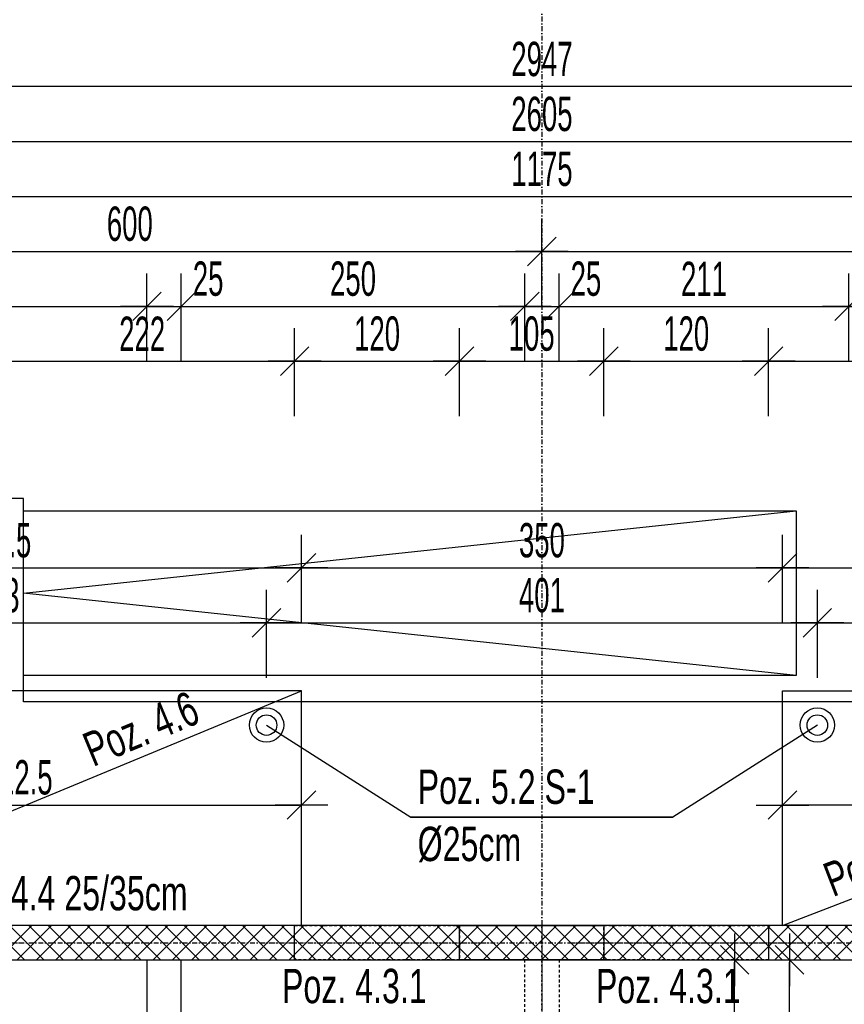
# Model space of a CAD drawing. Header units: millimetres. Extents: x -6373 to 10868, y -2819 to 2013.
# Tile 49 of 67: x 8174 to 8774, y 745 to 1462. Entities that reach past the tile are written whole.
import ezdxf

# ---------------------------------------------------------------- set-up
doc = ezdxf.new("R2010")
doc.units = ezdxf.units.MM
doc.header["$LTSCALE"] = 10
doc.linetypes.add('MO', pattern=[0.7, 0.35, -0.17, 0.01, -0.17])
doc.linetypes.add('MP', pattern=[0.36, 0.2, -0.16])
for name, color, linetype in [('BA_szr', 1, 'Continuous'), ('BA_txs', 2, 'Continuous'), ('BA_wym', 1, 'Continuous'), ('BD_lpm', 1, 'MP'), ('BD_osm', 1, 'MO'), ('BD_wic', 1, 'Continuous'), ('BD_wig', 3, 'Continuous'), ('BD_wis', 2, 'Continuous'), ('BZ_odn', 1, 'Continuous'), ('BZ_txs', 2, 'Continuous')]:
    doc.layers.add(name, color=color, linetype=linetype)
doc.styles.add('BIKTS', font='bikromsw.shx', dxfattribs={"width": 0.8})
doc.styles.add('BIKWYM', font='bikromsw.shx', dxfattribs={"width": 0.6})
doc.dimstyles.new('BA_KR_100_cm', dxfattribs={"dimtxt": 25, "dimasz": 1.666667, "dimexe": 24, "dimexo": 0, "dimgap": 0, "dimtad": 0, "dimdec": 1, "dimrnd": 0.5, "dimzin": 9, "dimdsep": 46, "dimtxsty": 'BIKWYM', "dimblk": 'WYM-KR', "dimcen": 0, "dimdle": 20, "dimclrd": 256, "dimclre": 256, "dimclrt": 2, "dimadec": 0, "dimazin": 0, "dimtfac": 0.033333, "dimtdec": 1, "dimtmove": 0, "dimatfit": 3, "dimldrblk": 'WYM-KR', "dimfxl": 25, "dimfxlon": 1, "dimtvp": 0.8, "dimtolj": 1, "dimarcsym": 0})
doc.dimstyles.new('BZ_ST_100_cm', dxfattribs={"dimtxt": 25, "dimasz": 1.666667, "dimexe": 24, "dimexo": 0, "dimgap": 0, "dimtad": 0, "dimdec": 1, "dimrnd": 0.5, "dimdsep": 46, "dimtxsty": 'BIKWYM', "dimblk": 'WYM-ST', "dimcen": 0, "dimdle": 20, "dimclrd": 256, "dimclre": 256, "dimclrt": 7, "dimadec": 0, "dimazin": 0, "dimtfac": 0.033333, "dimtdec": 1, "dimtix": 1, "dimtmove": 2, "dimatfit": 3, "dimldrblk": 'WYM-ST', "dimfxl": 25, "dimfxlon": 1, "dimtvp": 0.8, "dimtolj": 1, "dimtzin": 0, "dimarcsym": 0})

# ---------------------------------------------------------------- blocks, each defined once
blk = doc.blocks.new('WYM-KR')
at = {"color": 7, "linetype": 'ByBlock'}
blk.add_line((6.24, 6.24), (-6.24, -6.24), dxfattribs=at)
at = {"linetype": 'ByBlock'}
blk.add_line((11.52, 0), (-11.52, 0), dxfattribs=at)
blk = doc.blocks.new('*D575')
at = {"layer": 'BA_wym', "lineweight": -2}
for p, q in [((8669.62, 777.02), (8718.62, 777.02)), ((8694.62, 499.68), (8694.62, 775.35)), ((8669.62, 498.02), (8718.62, 498.02))]:
    blk.add_line(p, q, dxfattribs=at)
at = {"layer": 'Defpoints', "color": 0}
for p in [(8654.62, 777.02), (8694.62, 777.02), (8566.83, 498.02)]:
    blk.add_point(p, dxfattribs=at)
at = {"layer": 'BA_wym', "lineweight": -2, "xscale": 1.666666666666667, "yscale": 1.666666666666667, "zscale": 1.666666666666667}
for p, rotation in [((8694.62, 777.02), 90), ((8694.62, 498.02), 270)]:
    blk.add_blockref('WYM-KR', p, dxfattribs=dict(at, rotation=rotation))
at = {"layer": 'BA_wym', "color": 2, "insert": (8674.62, 637.52), "char_height": 25, "attachment_point": 5, "rotation": 90, "style": 'BIKWYM'}
blk.add_mtext('\\A1;279', dxfattribs=at)
blk = doc.blocks.new('WYM-ST')
blk.add_hatch(color=256).paths.add_polyline_path([(-13, 2.88), (0, 0), (-13, -2.88)])
blk.add_lwpolyline([(0, 0), (-13, 2.88), (-13, -2.88), (0, 0)])
blk = doc.blocks.new('*D659')
at = {"layer": 'BA_wym', "lineweight": -2}
for p, q in [((8152.33, 1173.02), (8152.33, 1237.02)), ((8374.33, 1173.02), (8374.33, 1237.02)), ((8154, 1213.02), (8372.67, 1213.02))]:
    blk.add_line(p, q, dxfattribs=at)
at = {"layer": 'Defpoints', "color": 0}
for p in [(8374.33, 1213.02), (8152.33, 802.02), (8374.33, 802.02)]:
    blk.add_point(p, dxfattribs=at)
at = {"layer": 'BA_wym', "lineweight": -2, "xscale": 1.666666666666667, "yscale": 1.666666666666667, "zscale": 1.666666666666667, "rotation": 180}
blk.add_blockref('WYM-KR', (8152.33, 1213.02), dxfattribs=at)
at = {"layer": 'BA_wym', "lineweight": -2, "xscale": 1.666666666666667, "yscale": 1.666666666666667, "zscale": 1.666666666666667}
blk.add_blockref('WYM-KR', (8374.33, 1213.02), dxfattribs=at)
at = {"layer": 'BA_wym', "color": 2, "insert": (8263.33, 1233.02), "char_height": 25, "attachment_point": 5, "style": 'BIKWYM'}
blk.add_mtext('\\A1;222', dxfattribs=at)
blk = doc.blocks.new('*D660')
at = {"layer": 'BA_wym', "lineweight": -2}
for p, q in [((8374.33, 1173.02), (8374.33, 1237.02)), ((8494.33, 1173.02), (8494.33, 1237.02)), ((8376, 1213.02), (8492.67, 1213.02))]:
    blk.add_line(p, q, dxfattribs=at)
at = {"layer": 'Defpoints', "color": 0}
for p in [(8494.33, 1213.02), (8374.33, 802.02), (8494.33, 802.02)]:
    blk.add_point(p, dxfattribs=at)
at = {"layer": 'BA_wym', "lineweight": -2, "xscale": 1.666666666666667, "yscale": 1.666666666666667, "zscale": 1.666666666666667, "rotation": 180}
blk.add_blockref('WYM-KR', (8374.33, 1213.02), dxfattribs=at)
at = {"layer": 'BA_wym', "lineweight": -2, "xscale": 1.666666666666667, "yscale": 1.666666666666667, "zscale": 1.666666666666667}
blk.add_blockref('WYM-KR', (8494.33, 1213.02), dxfattribs=at)
at = {"layer": 'BA_wym', "color": 2, "insert": (8434.33, 1233.02), "char_height": 25, "attachment_point": 5, "style": 'BIKWYM'}
blk.add_mtext('\\A1;120', dxfattribs=at)
blk = doc.blocks.new('*D661')
at = {"layer": 'BA_wym', "lineweight": -2}
for p, q in [((8494.33, 1173.02), (8494.33, 1237.02)), ((8599.37, 1173.02), (8599.37, 1237.02)), ((8496, 1213.02), (8597.7, 1213.02))]:
    blk.add_line(p, q, dxfattribs=at)
at = {"layer": 'Defpoints', "color": 0}
for p in [(8599.37, 1213.02), (8494.33, 802.02), (8599.37, 802.02)]:
    blk.add_point(p, dxfattribs=at)
at = {"layer": 'BA_wym', "lineweight": -2, "xscale": 1.666666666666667, "yscale": 1.666666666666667, "zscale": 1.666666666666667, "rotation": 180}
blk.add_blockref('WYM-KR', (8494.33, 1213.02), dxfattribs=at)
at = {"layer": 'BA_wym', "lineweight": -2, "xscale": 1.666666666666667, "yscale": 1.666666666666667, "zscale": 1.666666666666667}
blk.add_blockref('WYM-KR', (8599.37, 1213.02), dxfattribs=at)
at = {"layer": 'BA_wym', "color": 2, "insert": (8546.85, 1233.02), "char_height": 25, "attachment_point": 5, "style": 'BIKWYM'}
blk.add_mtext('\\A1;105', dxfattribs=at)
blk = doc.blocks.new('*D662')
at = {"layer": 'BA_wym', "lineweight": -2}
for p, q in [((8599.37, 1173.02), (8599.37, 1237.02)), ((8719.37, 1173.02), (8719.37, 1237.02)), ((8601.03, 1213.02), (8717.7, 1213.02))]:
    blk.add_line(p, q, dxfattribs=at)
at = {"layer": 'Defpoints', "color": 0}
for p in [(8719.37, 1213.02), (8599.37, 802.02), (8719.37, 802.02)]:
    blk.add_point(p, dxfattribs=at)
at = {"layer": 'BA_wym', "lineweight": -2, "xscale": 1.666666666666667, "yscale": 1.666666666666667, "zscale": 1.666666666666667, "rotation": 180}
blk.add_blockref('WYM-KR', (8599.37, 1213.02), dxfattribs=at)
at = {"layer": 'BA_wym', "lineweight": -2, "xscale": 1.666666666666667, "yscale": 1.666666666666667, "zscale": 1.666666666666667}
blk.add_blockref('WYM-KR', (8719.37, 1213.02), dxfattribs=at)
at = {"layer": 'BA_wym', "color": 2, "insert": (8659.37, 1233.02), "char_height": 25, "attachment_point": 5, "style": 'BIKWYM'}
blk.add_mtext('\\A1;120', dxfattribs=at)
blk = doc.blocks.new('*D663')
at = {"layer": 'BA_wym', "lineweight": -2}
for p, q in [((8719.37, 1173.02), (8719.37, 1237.02)), ((8956.33, 1173.02), (8956.33, 1237.02)), ((8721.03, 1213.02), (8954.67, 1213.02))]:
    blk.add_line(p, q, dxfattribs=at)
at = {"layer": 'Defpoints', "color": 0}
for p in [(8956.33, 1213.02), (8719.37, 802.02), (8956.33, 802.02)]:
    blk.add_point(p, dxfattribs=at)
at = {"layer": 'BA_wym', "lineweight": -2, "xscale": 1.666666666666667, "yscale": 1.666666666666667, "zscale": 1.666666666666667, "rotation": 180}
blk.add_blockref('WYM-KR', (8719.37, 1213.02), dxfattribs=at)
at = {"layer": 'BA_wym', "lineweight": -2, "xscale": 1.666666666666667, "yscale": 1.666666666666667, "zscale": 1.666666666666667}
blk.add_blockref('WYM-KR', (8956.33, 1213.02), dxfattribs=at)
at = {"layer": 'BA_wym', "color": 2, "insert": (8837.85, 1233.02), "char_height": 25, "attachment_point": 5, "style": 'BIKWYM'}
blk.add_mtext('\\A1;237', dxfattribs=at)
blk = doc.blocks.new('*D676')
at = {"layer": 'BA_wym', "lineweight": -2}
for p, q in [((7966.83, 1213.02), (7966.83, 1277.02)), ((8266.83, 1213.02), (8266.83, 1277.02)), ((7968.5, 1253.02), (8265.17, 1253.02))]:
    blk.add_line(p, q, dxfattribs=at)
at = {"layer": 'Defpoints', "color": 0}
for p in [(8266.83, 1253.02), (7966.83, 853.02), (8266.83, 777.02)]:
    blk.add_point(p, dxfattribs=at)
at = {"layer": 'BA_wym', "lineweight": -2, "xscale": 1.666666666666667, "yscale": 1.666666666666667, "zscale": 1.666666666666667, "rotation": 180}
blk.add_blockref('WYM-KR', (7966.83, 1253.02), dxfattribs=at)
at = {"layer": 'BA_wym', "lineweight": -2, "xscale": 1.666666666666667, "yscale": 1.666666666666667, "zscale": 1.666666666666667}
blk.add_blockref('WYM-KR', (8266.83, 1253.02), dxfattribs=at)
at = {"layer": 'BA_wym', "color": 2, "insert": (8116.83, 1273.02), "char_height": 25, "attachment_point": 5, "style": 'BIKWYM'}
blk.add_mtext('\\A1;300', dxfattribs=at)
blk = doc.blocks.new('*D677')
at = {"layer": 'BA_wym', "lineweight": -2}
for p, q in [((8266.83, 1213.02), (8266.83, 1277.02)), ((8291.83, 1213.02), (8291.83, 1277.02)), ((8265.17, 1253.02), (8263.5, 1253.02)), ((8266.83, 1253.02), (8291.83, 1253.02)), ((8293.5, 1253.02), (8327.55, 1253.02))]:
    blk.add_line(p, q, dxfattribs=at)
at = {"layer": 'Defpoints', "color": 0}
for p in [(8291.83, 1253.02), (8266.83, 777.02), (8291.83, 777.02)]:
    blk.add_point(p, dxfattribs=at)
at = {"layer": 'BA_wym', "lineweight": -2, "xscale": 1.666666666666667, "yscale": 1.666666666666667, "zscale": 1.666666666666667}
blk.add_blockref('WYM-KR', (8266.83, 1253.02), dxfattribs=at)
at = {"layer": 'BA_wym', "lineweight": -2, "xscale": 1.666666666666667, "yscale": 1.666666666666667, "zscale": 1.666666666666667, "rotation": 180}
blk.add_blockref('WYM-KR', (8291.83, 1253.02), dxfattribs=at)
at = {"layer": 'BA_wym', "color": 2, "insert": (8311.36, 1273.02), "char_height": 25, "attachment_point": 5, "style": 'BIKWYM'}
blk.add_mtext('\\A1;25', dxfattribs=at)
blk = doc.blocks.new('*D678')
at = {"layer": 'BA_wym', "lineweight": -2}
for p, q in [((8291.83, 1213.02), (8291.83, 1277.02)), ((8541.83, 1213.02), (8541.83, 1277.02)), ((8293.5, 1253.02), (8540.16, 1253.02))]:
    blk.add_line(p, q, dxfattribs=at)
at = {"layer": 'Defpoints', "color": 0}
for p in [(8541.83, 1253.02), (8291.83, 777.02), (8541.83, 777.02)]:
    blk.add_point(p, dxfattribs=at)
at = {"layer": 'BA_wym', "lineweight": -2, "xscale": 1.666666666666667, "yscale": 1.666666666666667, "zscale": 1.666666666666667, "rotation": 180}
blk.add_blockref('WYM-KR', (8291.83, 1253.02), dxfattribs=at)
at = {"layer": 'BA_wym', "lineweight": -2, "xscale": 1.666666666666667, "yscale": 1.666666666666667, "zscale": 1.666666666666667}
blk.add_blockref('WYM-KR', (8541.83, 1253.02), dxfattribs=at)
at = {"layer": 'BA_wym', "color": 2, "insert": (8416.83, 1273.02), "char_height": 25, "attachment_point": 5, "style": 'BIKWYM'}
blk.add_mtext('\\A1;250', dxfattribs=at)
blk = doc.blocks.new('*D679')
at = {"layer": 'BA_wym', "lineweight": -2}
for p, q in [((8541.83, 1213.02), (8541.83, 1277.02)), ((8566.83, 1213.02), (8566.83, 1277.02)), ((8540.16, 1253.02), (8538.5, 1253.02)), ((8541.83, 1253.02), (8566.83, 1253.02)), ((8568.5, 1253.02), (8602.55, 1253.02))]:
    blk.add_line(p, q, dxfattribs=at)
at = {"layer": 'Defpoints', "color": 0}
for p in [(8566.83, 1253.02), (8541.83, 777.02), (8566.83, 777.02)]:
    blk.add_point(p, dxfattribs=at)
at = {"layer": 'BA_wym', "lineweight": -2, "xscale": 1.666666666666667, "yscale": 1.666666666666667, "zscale": 1.666666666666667}
blk.add_blockref('WYM-KR', (8541.83, 1253.02), dxfattribs=at)
at = {"layer": 'BA_wym', "lineweight": -2, "xscale": 1.666666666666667, "yscale": 1.666666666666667, "zscale": 1.666666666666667, "rotation": 180}
blk.add_blockref('WYM-KR', (8566.83, 1253.02), dxfattribs=at)
at = {"layer": 'BA_wym', "color": 2, "insert": (8586.36, 1273.02), "char_height": 25, "attachment_point": 5, "style": 'BIKWYM'}
blk.add_mtext('\\A1;25', dxfattribs=at)
blk = doc.blocks.new('*D680')
at = {"layer": 'BA_wym', "lineweight": -2}
for p, q in [((8566.83, 1213.02), (8566.83, 1277.02)), ((8777.83, 1213.02), (8777.83, 1277.02)), ((8568.5, 1253.02), (8776.16, 1253.02))]:
    blk.add_line(p, q, dxfattribs=at)
at = {"layer": 'Defpoints', "color": 0}
for p in [(8777.83, 1253.02), (8566.83, 777.02), (8777.83, 777.02)]:
    blk.add_point(p, dxfattribs=at)
at = {"layer": 'BA_wym', "lineweight": -2, "xscale": 1.666666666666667, "yscale": 1.666666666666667, "zscale": 1.666666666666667, "rotation": 180}
blk.add_blockref('WYM-KR', (8566.83, 1253.02), dxfattribs=at)
at = {"layer": 'BA_wym', "lineweight": -2, "xscale": 1.666666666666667, "yscale": 1.666666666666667, "zscale": 1.666666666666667}
blk.add_blockref('WYM-KR', (8777.83, 1253.02), dxfattribs=at)
at = {"layer": 'BA_wym', "color": 2, "insert": (8672.33, 1273.02), "char_height": 25, "attachment_point": 5, "style": 'BIKWYM'}
blk.add_mtext('\\A1;211', dxfattribs=at)
blk = doc.blocks.new('*D681')
at = {"layer": 'BA_wym', "lineweight": -2}
for p, q in [((8777.83, 1213.02), (8777.83, 1277.02)), ((8802.83, 1213.02), (8802.83, 1277.02)), ((8776.16, 1253.02), (8774.5, 1253.02)), ((8777.83, 1253.02), (8802.83, 1253.02)), ((8804.5, 1253.02), (8838.55, 1253.02))]:
    blk.add_line(p, q, dxfattribs=at)
at = {"layer": 'Defpoints', "color": 0}
for p in [(8802.83, 1253.02), (8777.83, 777.02), (8802.83, 777.02)]:
    blk.add_point(p, dxfattribs=at)
at = {"layer": 'BA_wym', "lineweight": -2, "xscale": 1.666666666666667, "yscale": 1.666666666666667, "zscale": 1.666666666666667}
blk.add_blockref('WYM-KR', (8777.83, 1253.02), dxfattribs=at)
at = {"layer": 'BA_wym', "lineweight": -2, "xscale": 1.666666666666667, "yscale": 1.666666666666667, "zscale": 1.666666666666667, "rotation": 180}
blk.add_blockref('WYM-KR', (8802.83, 1253.02), dxfattribs=at)
at = {"layer": 'BA_wym', "color": 2, "insert": (8822.36, 1273.02), "char_height": 25, "attachment_point": 5, "style": 'BIKWYM'}
blk.add_mtext('\\A1;25', dxfattribs=at)
blk = doc.blocks.new('*D689')
at = {"layer": 'BA_wym', "lineweight": -2}
for p, q in [((7954.33, 1253.02), (7954.33, 1317.02)), ((8554.33, 1253.02), (8554.33, 1317.02)), ((7956, 1293.02), (8552.67, 1293.02))]:
    blk.add_line(p, q, dxfattribs=at)
at = {"layer": 'Defpoints', "color": 0}
for p in [(8554.33, 1293.02), (7954.33, 853.02), (8554.33, 802.02)]:
    blk.add_point(p, dxfattribs=at)
at = {"layer": 'BA_wym', "lineweight": -2, "xscale": 1.666666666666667, "yscale": 1.666666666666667, "zscale": 1.666666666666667, "rotation": 180}
blk.add_blockref('WYM-KR', (7954.33, 1293.02), dxfattribs=at)
at = {"layer": 'BA_wym', "lineweight": -2, "xscale": 1.666666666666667, "yscale": 1.666666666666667, "zscale": 1.666666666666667}
blk.add_blockref('WYM-KR', (8554.33, 1293.02), dxfattribs=at)
at = {"layer": 'BA_wym', "color": 2, "insert": (8254.33, 1313.02), "char_height": 25, "attachment_point": 5, "style": 'BIKWYM'}
blk.add_mtext('\\A1;600', dxfattribs=at)
blk = doc.blocks.new('*D690')
at = {"layer": 'BA_wym', "lineweight": -2}
for p, q in [((8554.33, 1253.02), (8554.33, 1317.02)), ((9154.33, 1253.02), (9154.33, 1317.02)), ((8556, 1293.02), (9152.67, 1293.02))]:
    blk.add_line(p, q, dxfattribs=at)
at = {"layer": 'Defpoints', "color": 0}
for p in [(9154.33, 1293.02), (8554.33, 802.02), (9154.33, 802.02)]:
    blk.add_point(p, dxfattribs=at)
at = {"layer": 'BA_wym', "lineweight": -2, "xscale": 1.666666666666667, "yscale": 1.666666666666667, "zscale": 1.666666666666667, "rotation": 180}
blk.add_blockref('WYM-KR', (8554.33, 1293.02), dxfattribs=at)
at = {"layer": 'BA_wym', "lineweight": -2, "xscale": 1.666666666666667, "yscale": 1.666666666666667, "zscale": 1.666666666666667}
blk.add_blockref('WYM-KR', (9154.33, 1293.02), dxfattribs=at)
at = {"layer": 'BA_wym', "color": 2, "insert": (8854.33, 1313.02), "char_height": 25, "attachment_point": 5, "style": 'BIKWYM'}
blk.add_mtext('\\A1;600', dxfattribs=at)
blk = doc.blocks.new('*D696')
at = {"layer": 'BA_wym', "lineweight": -2}
for p, q in [((7966.83, 1293.02), (7966.83, 1357.02)), ((9141.83, 1293.02), (9141.83, 1357.02)), ((7968.5, 1333.02), (9140.17, 1333.02))]:
    blk.add_line(p, q, dxfattribs=at)
at = {"layer": 'Defpoints', "color": 0}
for p in [(9141.83, 1333.02), (7966.83, 853.02), (9141.83, 853.02)]:
    blk.add_point(p, dxfattribs=at)
at = {"layer": 'BA_wym', "lineweight": -2, "xscale": 1.666666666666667, "yscale": 1.666666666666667, "zscale": 1.666666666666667, "rotation": 180}
blk.add_blockref('WYM-KR', (7966.83, 1333.02), dxfattribs=at)
at = {"layer": 'BA_wym', "lineweight": -2, "xscale": 1.666666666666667, "yscale": 1.666666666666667, "zscale": 1.666666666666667}
blk.add_blockref('WYM-KR', (9141.83, 1333.02), dxfattribs=at)
at = {"layer": 'BA_wym', "color": 2, "insert": (8554.33, 1353.02), "char_height": 25, "attachment_point": 5, "style": 'BIKWYM'}
blk.add_mtext('\\A1;1175', dxfattribs=at)
blk = doc.blocks.new('*D700')
at = {"layer": 'BA_wym', "lineweight": -2}
for p, q in [((7251.83, 1333.02), (7251.83, 1397.02)), ((9856.83, 1333.02), (9856.83, 1397.02)), ((7253.5, 1373.02), (9855.17, 1373.02))]:
    blk.add_line(p, q, dxfattribs=at)
at = {"layer": 'Defpoints', "color": 0}
for p in [(9856.83, 1373.02), (9856.83, 802.02), (7251.83, 539.52)]:
    blk.add_point(p, dxfattribs=at)
at = {"layer": 'BA_wym', "lineweight": -2, "xscale": 1.666666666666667, "yscale": 1.666666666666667, "zscale": 1.666666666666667, "rotation": 180}
blk.add_blockref('WYM-KR', (7251.83, 1373.02), dxfattribs=at)
at = {"layer": 'BA_wym', "lineweight": -2, "xscale": 1.666666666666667, "yscale": 1.666666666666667, "zscale": 1.666666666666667}
blk.add_blockref('WYM-KR', (9856.83, 1373.02), dxfattribs=at)
at = {"layer": 'BA_wym', "color": 2, "insert": (8554.33, 1393.02), "char_height": 25, "attachment_point": 5, "style": 'BIKWYM'}
blk.add_mtext('\\A1;2605', dxfattribs=at)
blk = doc.blocks.new('*D702')
at = {"layer": 'BA_wym', "lineweight": -2}
for p, q in [((7080.83, 1373.02), (7080.83, 1437.02)), ((10027.83, 1373.02), (10027.83, 1437.02)), ((10026.17, 1413.02), (7082.5, 1413.02))]:
    blk.add_line(p, q, dxfattribs=at)
at = {"layer": 'Defpoints', "color": 0}
for p in [(7080.83, 1413.02), (7080.83, 539.52), (10027.83, 539.52)]:
    blk.add_point(p, dxfattribs=at)
at = {"layer": 'BA_wym', "lineweight": -2, "xscale": 1.666666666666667, "yscale": 1.666666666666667, "zscale": 1.666666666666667, "rotation": 180}
blk.add_blockref('WYM-KR', (7080.83, 1413.02), dxfattribs=at)
at = {"layer": 'BA_wym', "lineweight": -2, "xscale": 1.666666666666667, "yscale": 1.666666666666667, "zscale": 1.666666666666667}
blk.add_blockref('WYM-KR', (10027.83, 1413.02), dxfattribs=at)
at = {"layer": 'BA_wym', "color": 2, "insert": (8554.33, 1433.02), "char_height": 25, "attachment_point": 5, "style": 'BIKWYM'}
blk.add_mtext('\\A1;2947', dxfattribs=at)
blk = doc.blocks.new('*D705')
at = {"layer": 'BA_wym', "lineweight": -2}
for p, q in [((7966.83, 853.02), (7966.83, 913.82)), ((8379.3, 849.82), (8379.3, 913.82)), ((7968.5, 889.82), (8377.63, 889.82))]:
    blk.add_line(p, q, dxfattribs=at)
at = {"layer": 'Defpoints', "color": 0}
for p in [(8379.3, 889.82), (7966.83, 853.02), (8379.3, 802.02)]:
    blk.add_point(p, dxfattribs=at)
at = {"layer": 'BA_wym', "lineweight": -2, "xscale": 1.666666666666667, "yscale": 1.666666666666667, "zscale": 1.666666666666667, "rotation": 180}
blk.add_blockref('WYM-KR', (7966.83, 889.82), dxfattribs=at)
at = {"layer": 'BA_wym', "lineweight": -2, "xscale": 1.666666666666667, "yscale": 1.666666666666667, "zscale": 1.666666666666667}
blk.add_blockref('WYM-KR', (8379.3, 889.82), dxfattribs=at)
at = {"layer": 'BA_wym', "color": 2, "insert": (8173.06, 909.82), "char_height": 25, "attachment_point": 5, "style": 'BIKWYM'}
blk.add_mtext('\\A1;412.5', dxfattribs=at)
blk = doc.blocks.new('*D707')
at = {"layer": 'BA_wym', "lineweight": -2}
for p, q in [((7960.78, 982.51), (7960.78, 1046.51)), ((8353.84, 982.51), (8353.84, 1046.51)), ((7962.45, 1022.51), (8352.17, 1022.51))]:
    blk.add_line(p, q, dxfattribs=at)
at = {"layer": 'Defpoints', "color": 0}
for p in [(8353.84, 1022.51), (7960.78, 960.52), (8353.84, 960.52)]:
    blk.add_point(p, dxfattribs=at)
at = {"layer": 'BA_wym', "lineweight": -2, "xscale": 1.666666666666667, "yscale": 1.666666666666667, "zscale": 1.666666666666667, "rotation": 180}
blk.add_blockref('WYM-KR', (7960.78, 1022.51), dxfattribs=at)
at = {"layer": 'BA_wym', "lineweight": -2, "xscale": 1.666666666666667, "yscale": 1.666666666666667, "zscale": 1.666666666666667}
blk.add_blockref('WYM-KR', (8353.84, 1022.51), dxfattribs=at)
at = {"layer": 'BA_wym', "color": 2, "insert": (8157.31, 1042.51), "char_height": 25, "attachment_point": 5, "style": 'BIKWYM'}
blk.add_mtext('\\A1;393', dxfattribs=at)
blk = doc.blocks.new('*D708')
at = {"layer": 'BA_wym', "lineweight": -2}
for p, q in [((8353.84, 982.51), (8353.84, 1046.51)), ((8754.82, 982.51), (8754.82, 1046.51)), ((8355.51, 1022.51), (8753.16, 1022.51))]:
    blk.add_line(p, q, dxfattribs=at)
at = {"layer": 'Defpoints', "color": 0}
for p in [(8754.82, 1022.51), (8353.84, 960.52), (8754.82, 960.52)]:
    blk.add_point(p, dxfattribs=at)
at = {"layer": 'BA_wym', "lineweight": -2, "xscale": 1.666666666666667, "yscale": 1.666666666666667, "zscale": 1.666666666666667, "rotation": 180}
blk.add_blockref('WYM-KR', (8353.84, 1022.51), dxfattribs=at)
at = {"layer": 'BA_wym', "lineweight": -2, "xscale": 1.666666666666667, "yscale": 1.666666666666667, "zscale": 1.666666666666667}
blk.add_blockref('WYM-KR', (8754.82, 1022.51), dxfattribs=at)
at = {"layer": 'BA_wym', "color": 2, "insert": (8554.33, 1042.51), "char_height": 25, "attachment_point": 5, "style": 'BIKWYM'}
blk.add_mtext('\\A1;401', dxfattribs=at)
blk = doc.blocks.new('*D709')
at = {"layer": 'BA_wym', "lineweight": -2}
for p, q in [((8754.82, 982.51), (8754.82, 1046.51)), ((9147.88, 982.51), (9147.88, 1046.51)), ((8756.49, 1022.51), (9146.21, 1022.51))]:
    blk.add_line(p, q, dxfattribs=at)
at = {"layer": 'Defpoints', "color": 0}
for p in [(9147.88, 1022.51), (8754.82, 960.52), (9147.88, 960.52)]:
    blk.add_point(p, dxfattribs=at)
at = {"layer": 'BA_wym', "lineweight": -2, "xscale": 1.666666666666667, "yscale": 1.666666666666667, "zscale": 1.666666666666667, "rotation": 180}
blk.add_blockref('WYM-KR', (8754.82, 1022.51), dxfattribs=at)
at = {"layer": 'BA_wym', "lineweight": -2, "xscale": 1.666666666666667, "yscale": 1.666666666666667, "zscale": 1.666666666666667}
blk.add_blockref('WYM-KR', (9147.88, 1022.51), dxfattribs=at)
at = {"layer": 'BA_wym', "color": 2, "insert": (8951.35, 1042.51), "char_height": 25, "attachment_point": 5, "style": 'BIKWYM'}
blk.add_mtext('\\A1;393', dxfattribs=at)
blk = doc.blocks.new('*D713')
at = {"layer": 'BA_wym', "lineweight": -2}
for p, q in [((8729.37, 849.82), (8729.37, 913.82)), ((9141.83, 853.02), (9141.83, 913.82)), ((9140.17, 889.82), (8731.04, 889.82))]:
    blk.add_line(p, q, dxfattribs=at)
at = {"layer": 'Defpoints', "color": 0}
for p in [(8729.37, 889.82), (9141.83, 853.02), (8729.37, 802.02)]:
    blk.add_point(p, dxfattribs=at)
at = {"layer": 'BA_wym', "lineweight": -2, "xscale": 1.666666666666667, "yscale": 1.666666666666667, "zscale": 1.666666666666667, "rotation": 180}
blk.add_blockref('WYM-KR', (8729.37, 889.82), dxfattribs=at)
at = {"layer": 'BA_wym', "lineweight": -2, "xscale": 1.666666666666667, "yscale": 1.666666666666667, "zscale": 1.666666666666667}
blk.add_blockref('WYM-KR', (9141.83, 889.82), dxfattribs=at)
at = {"layer": 'BA_wym', "color": 2, "insert": (8935.6, 909.82), "char_height": 25, "attachment_point": 5, "style": 'BIKWYM'}
blk.add_mtext('\\A1;412.5', dxfattribs=at)
blk = doc.blocks.new('*D714')
at = {"layer": 'BA_wym', "lineweight": -2}
for p, q in [((7935.83, 1022.51), (7935.83, 1086.51)), ((8379.28, 1022.51), (8379.28, 1086.51)), ((7937.5, 1062.51), (8377.61, 1062.51))]:
    blk.add_line(p, q, dxfattribs=at)
at = {"layer": 'Defpoints', "color": 0}
for p in [(8379.28, 1062.51), (7935.83, 973.02), (8379.28, 973.02)]:
    blk.add_point(p, dxfattribs=at)
at = {"layer": 'BA_wym', "lineweight": -2, "xscale": 1.666666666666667, "yscale": 1.666666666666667, "zscale": 1.666666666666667, "rotation": 180}
blk.add_blockref('WYM-KR', (7935.83, 1062.51), dxfattribs=at)
at = {"layer": 'BA_wym', "lineweight": -2, "xscale": 1.666666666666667, "yscale": 1.666666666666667, "zscale": 1.666666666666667}
blk.add_blockref('WYM-KR', (8379.28, 1062.51), dxfattribs=at)
at = {"layer": 'BA_wym', "color": 2, "insert": (8157.56, 1082.51), "char_height": 25, "attachment_point": 5, "style": 'BIKWYM'}
blk.add_mtext('\\A1;443.5', dxfattribs=at)
blk = doc.blocks.new('*D715')
at = {"layer": 'BA_wym', "lineweight": -2}
for p, q in [((8379.28, 1022.51), (8379.28, 1086.51)), ((8729.37, 1022.51), (8729.37, 1086.51)), ((8380.95, 1062.51), (8727.7, 1062.51))]:
    blk.add_line(p, q, dxfattribs=at)
at = {"layer": 'Defpoints', "color": 0}
for p in [(8729.37, 1062.51), (8379.28, 973.02), (8729.37, 973.02)]:
    blk.add_point(p, dxfattribs=at)
at = {"layer": 'BA_wym', "lineweight": -2, "xscale": 1.666666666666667, "yscale": 1.666666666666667, "zscale": 1.666666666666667, "rotation": 180}
blk.add_blockref('WYM-KR', (8379.28, 1062.51), dxfattribs=at)
at = {"layer": 'BA_wym', "lineweight": -2, "xscale": 1.666666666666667, "yscale": 1.666666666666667, "zscale": 1.666666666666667}
blk.add_blockref('WYM-KR', (8729.37, 1062.51), dxfattribs=at)
at = {"layer": 'BA_wym', "color": 2, "insert": (8554.33, 1082.51), "char_height": 25, "attachment_point": 5, "style": 'BIKWYM'}
blk.add_mtext('\\A1;350', dxfattribs=at)
blk = doc.blocks.new('*D716')
at = {"layer": 'BA_wym', "lineweight": -2}
for p, q in [((8729.37, 1022.51), (8729.37, 1086.51)), ((9172.84, 1022.51), (9172.84, 1086.51)), ((8731.04, 1062.51), (9171.17, 1062.51))]:
    blk.add_line(p, q, dxfattribs=at)
at = {"layer": 'Defpoints', "color": 0}
for p in [(9172.84, 1062.51), (8729.37, 973.02), (9172.84, 973.03)]:
    blk.add_point(p, dxfattribs=at)
at = {"layer": 'BA_wym', "lineweight": -2, "xscale": 1.666666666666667, "yscale": 1.666666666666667, "zscale": 1.666666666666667, "rotation": 180}
blk.add_blockref('WYM-KR', (8729.37, 1062.51), dxfattribs=at)
at = {"layer": 'BA_wym', "lineweight": -2, "xscale": 1.666666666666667, "yscale": 1.666666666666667, "zscale": 1.666666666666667}
blk.add_blockref('WYM-KR', (9172.84, 1062.51), dxfattribs=at)
at = {"layer": 'BA_wym', "color": 2, "insert": (8951.1, 1082.51), "char_height": 25, "attachment_point": 5, "style": 'BIKWYM'}
blk.add_mtext('\\A1;443.5', dxfattribs=at)
blk = doc.blocks.new('*D739')
at = {"layer": 'BA_wym', "lineweight": -2}
for p, q in [((8709.62, 777.02), (8758.62, 777.02)), ((8734.62, 349.68), (8734.62, 775.35)), ((8709.62, 348.02), (8758.62, 348.02))]:
    blk.add_line(p, q, dxfattribs=at)
at = {"layer": 'Defpoints', "color": 0}
for p in [(8694.62, 777.02), (8734.62, 777.02), (8694.62, 348.02)]:
    blk.add_point(p, dxfattribs=at)
at = {"layer": 'BA_wym', "lineweight": -2, "xscale": 1.666666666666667, "yscale": 1.666666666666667, "zscale": 1.666666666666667}
for p, rotation in [((8734.62, 777.02), 90), ((8734.62, 348.02), 270)]:
    blk.add_blockref('WYM-KR', p, dxfattribs=dict(at, rotation=rotation))
at = {"layer": 'BA_wym', "color": 2, "insert": (8714.62, 562.52), "char_height": 25, "attachment_point": 5, "rotation": 90, "style": 'BIKWYM'}
blk.add_mtext('\\A1;429', dxfattribs=at)

msp = doc.modelspace()

# ---------------------------------------------------------------- hatches: boundary and pattern name
at = {"layer": 'BA_szr'}
h = msp.add_hatch(dxfattribs=at)
h.set_pattern_fill('BIK_CIAGLE_SKRZYZOWANE', color=8, scale=100, angle=45, pattern_type=2)
h.set_pattern_definition([(45, (12884.244, -266.835), (-7.071068, 7.071068), []), (135, (12884.244, -266.835), (-7.071068, -7.071068), [])])
h.paths.add_polyline_path([(7941.83, 777.02), (7941.83, 802.02), (9166.83, 802.02), (9166.83, 777.02)])

# ---------------------------------------------------------------- linework, layer by layer
at = {"layer": 'BD_lpm'}
for points in [[(8494.33, 777.02), (8374.33, 777.02), (8374.33, 802.02), (8494.33, 802.02)], [(8719.37, 777.02), (8599.37, 777.02), (8599.37, 802.02), (8719.37, 802.02)]]:
    msp.add_lwpolyline(points, close=True, dxfattribs=at)
msp.add_lwpolyline([(8566.83, 777.02), (8566.83, 498.02), (8541.83, 498.02), (8541.83, 777.02), (8566.83, 777.02)], dxfattribs=at)
at = {"layer": 'BD_osm', "color": 5}
for p, q in [((8554.33, 802.02), (8554.33, 473.02)), ((7963.33, 789.52), (8177.33, 789.52)), ((8349.33, 789.52), (8519.33, 789.52)), ((8574.37, 789.52), (8744.37, 789.52))]:
    msp.add_line(p, q, dxfattribs=at)
at = {"layer": 'BD_osm'}
for points in [[(8554.33, 1513.02), (8554.33, -1699.44)], [(6640.83, 789.52), (10467.83, 789.52)]]:
    msp.add_lwpolyline(points, dxfattribs=at)
at = {"layer": 'BD_wic', "color": 8}
for points in [[(9172.83, 853.02), (9172.84, 965.06), (8176.83, 965.02), (8176.83, 1113.02), (7935.83, 1113.02), (7935.83, 853.02)], [(8176.83, 1104.02), (8739.33, 1104.02), (8739.33, 984.02), (8176.83, 984.02)], [(8739.33, 984.02), (8176.83, 1044.02), (8739.33, 1104.02)]]:
    msp.add_lwpolyline(points, dxfattribs=at)
at = {"layer": 'BD_wic'}
for points in [[(8379.3, 802.02), (8379.29, 973.02), (7935.83, 973.02), (7935.83, 853.02)], [(7966.83, 802.02), (8379.29, 973.02)], [(8729.37, 802.02), (8729.37, 973.02), (9172.84, 973.03), (9172.84, 853.02)], [(8729.37, 802.02), (9172.84, 973.03)]]:
    msp.add_lwpolyline(points, dxfattribs=at)
for centre in [(8353.84, 948.02), (8754.82, 948.02)]:
    msp.add_circle(centre, 7.5, dxfattribs=at)
at = {"layer": 'BD_wig'}
for points in [[(8374.33, 777.02), (8374.33, 802.02), (8152.33, 802.02), (8152.33, 777.02), (8266.83, 777.02), (8266.83, 631.42), (8291.83, 631.42), (8291.83, 777.02), (8374.33, 777.02)], [(8956.33, 802.01), (8719.37, 802.02), (8719.37, 777.02), (8777.83, 777.02)]]:
    msp.add_lwpolyline(points, dxfattribs=at)
msp.add_lwpolyline([(8599.37, 777.02), (8494.33, 777.02), (8494.33, 802.02), (8599.37, 802.02)], close=True, dxfattribs=at)
for centre in [(8353.84, 948.02), (8754.82, 948.02)]:
    msp.add_circle(centre, 12.5, dxfattribs=at)
at = {"layer": 'BD_wis', "color": 8}
msp.add_lwpolyline([(7941.83, 777.02), (9166.83, 777.02), (9166.83, 802.02), (7941.83, 802.02)], close=True, dxfattribs=at)

# ---------------------------------------------------------------- texts
at = {"layer": 'BA_txs', "style": 'BIKTS', "width": 0.7}
for rotation, p in [(22.51878, (8227.56, 917.43)), (21.08732, (8766.07, 822.65))]:
    msp.add_text('Poz. 4.6', height=25, rotation=rotation, dxfattribs=at).set_placement(p)
for s, p in [('Poz. 4.4 25/35cm', (8114.3, 813.1)), ('Poz. 4.3.1', (8365.09, 745.49)), ('Poz. 4.3.1', (8593.61, 745.49))]:
    msp.add_text(s, height=25, dxfattribs=at).set_placement(p)
at = {"layer": 'BZ_txs', "insert": (8463.87, 915.64), "char_height": 25, "width": 452.0462, "attachment_point": 1, "style": 'BIKTS'}
msp.add_mtext('{\\W0.7;Poz. 5.2 S-1\\P\\A1;%%C25cm}', dxfattribs=at)

# ---------------------------------------------------------------- dimensions: what is measured, and where the dimension line sits
at = {"layer": 'BA_wym'}
for base, p1, p2, override, picture, middle in [((7080.83, 1413.02), (10027.83, 539.52), (7080.83, 539.52), {"dimatfit": 1, "dimfxl": 40}, '*D702', (8554.33, 1433.02)), ((9856.83, 1373.02), (7251.83, 539.52), (9856.83, 802.02), {"dimtmove": 1, "dimatfit": 1, "dimfxl": 40}, '*D700', (8554.33, 1393.02)), ((9141.83, 1333.02), (7966.83, 853.02), (9141.83, 853.02), {"dimtmove": 1, "dimatfit": 1, "dimfxl": 40}, '*D696', (8554.33, 1353.02)), ((8554.33, 1293.02), (7954.33, 853.02), (8554.33, 802.02), {"dimtmove": 1, "dimatfit": 1, "dimfxl": 40}, '*D689', (8254.33, 1313.02)), ((9154.33, 1293.02), (8554.33, 802.02), (9154.33, 802.02), {"dimtmove": 1, "dimatfit": 1, "dimfxl": 40}, '*D690', (8854.33, 1313.02)), ((8266.83, 1253.02), (7966.83, 853.02), (8266.83, 777.02), {"dimtmove": 1, "dimatfit": 1, "dimfxl": 40}, '*D676', (8116.83, 1273.02)), ((8291.83, 1253.02), (8266.83, 777.02), (8291.83, 777.02), {"dimblk": 'WYM-KR', "dimatfit": 1, "dimfxl": 40}, '*D677', (8311.36, 1273.02)), ((8541.83, 1253.02), (8291.83, 777.02), (8541.83, 777.02), {"dimtmove": 1, "dimatfit": 1, "dimfxl": 40}, '*D678', (8416.83, 1273.02)), ((8566.83, 1253.02), (8541.83, 777.02), (8566.83, 777.02), {"dimblk": 'WYM-KR', "dimatfit": 1, "dimfxl": 40}, '*D679', (8586.36, 1273.02)), ((8777.83, 1253.02), (8566.83, 777.02), (8777.83, 777.02), {"dimtmove": 1, "dimatfit": 1, "dimfxl": 40}, '*D680', (8672.33, 1273.02)), ((8802.83, 1253.02), (8777.83, 777.02), (8802.83, 777.02), {"dimblk": 'WYM-KR', "dimatfit": 1, "dimfxl": 40}, '*D681', (8822.36, 1273.02)), ((8374.33, 1213.02), (8152.33, 802.02), (8374.33, 802.02), {"dimtmove": 1, "dimatfit": 1, "dimfxl": 40}, '*D659', (8263.33, 1233.02)), ((8494.33, 1213.02), (8374.33, 802.02), (8494.33, 802.02), {"dimtmove": 1, "dimatfit": 1, "dimfxl": 40}, '*D660', (8434.33, 1233.02)), ((8599.37, 1213.02), (8494.33, 802.02), (8599.37, 802.02), {"dimtmove": 1, "dimatfit": 1, "dimfxl": 40}, '*D661', (8546.85, 1233.02)), ((8719.37, 1213.02), (8599.37, 802.02), (8719.37, 802.02), {"dimtmove": 1, "dimatfit": 1, "dimfxl": 40}, '*D662', (8659.37, 1233.02)), ((8956.33, 1213.02), (8719.37, 802.02), (8956.33, 802.02), {"dimtmove": 1, "dimatfit": 1, "dimfxl": 40}, '*D663', (8837.85, 1233.02)), ((8379.2801, 1062.5056), (7935.8307, 973.0162), (8379.2801, 973.0162), {"dimatfit": 1, "dimfxl": 40}, '*D714', (8157.5554, 1082.5056)), ((8729.37, 1062.51), (8379.28, 973.02), (8729.37, 973.02), {"dimtmove": 1, "dimatfit": 1, "dimfxl": 40}, '*D715', (8554.33, 1082.51)), ((9172.84, 1062.51), (8729.37, 973.02), (9172.84, 973.03), {"dimtmove": 1, "dimatfit": 1, "dimfxl": 40}, '*D716', (8951.1, 1082.51)), ((8353.84, 1022.51), (7960.78, 960.52), (8353.84, 960.52), {"dimtmove": 1, "dimatfit": 1, "dimfxl": 40}, '*D707', (8157.31, 1042.51)), ((8754.82, 1022.51), (8353.84, 960.52), (8754.82, 960.52), {"dimtmove": 1, "dimatfit": 1, "dimfxl": 40}, '*D708', (8554.33, 1042.51)), ((9147.88, 1022.51), (8754.82, 960.52), (9147.88, 960.52), {"dimtmove": 1, "dimatfit": 1, "dimfxl": 40}, '*D709', (8951.35, 1042.51)), ((8379.3, 889.82), (7966.83, 853.02), (8379.3, 802.02), {"dimtmove": 1, "dimatfit": 1, "dimfxl": 40}, '*D705', (8173.06, 909.82)), ((8729.37, 889.82), (9141.83, 853.02), (8729.37, 802.02), {"dimtmove": 1, "dimatfit": 1, "dimfxl": 40}, '*D713', (8935.6, 909.82))]:
    dim = msp.add_linear_dim(base=base, p1=p1, p2=p2, dimstyle='BA_KR_100_cm', override=override, dxfattribs=at)
    dim.commit()
    dim.dimension.update_dxf_attribs({"geometry": picture, "text_midpoint": middle})
for base, p1, p2, picture, middle in [((8694.62, 777.02), (8566.83, 498.02), (8654.62, 777.02), '*D575', (8674.62, 637.52)), ((8734.62, 777.02), (8694.62, 348.02), (8694.62, 777.02), '*D739', (8714.62, 562.52))]:
    dim = msp.add_linear_dim(base=base, p1=p1, p2=p2, angle=90, dimstyle='BA_KR_100_cm', override={"dimatfit": 1}, dxfattribs=at)
    dim.commit()
    dim.dimension.update_dxf_attribs({"geometry": picture, "text_midpoint": middle})

# ---------------------------------------------------------------- leaders
at = {"layer": 'BZ_odn', "has_arrowhead": 0}
for points in [[(8353.84, 948.02), (8459.01, 880.84), (8649.65, 880.84)], [(8754.82, 948.02), (8649.65, 880.84), (8459.01, 880.84)]]:
    msp.add_leader(points, dimstyle='BZ_ST_100_cm', dxfattribs=at)

doc.saveas('drawing.dxf')
